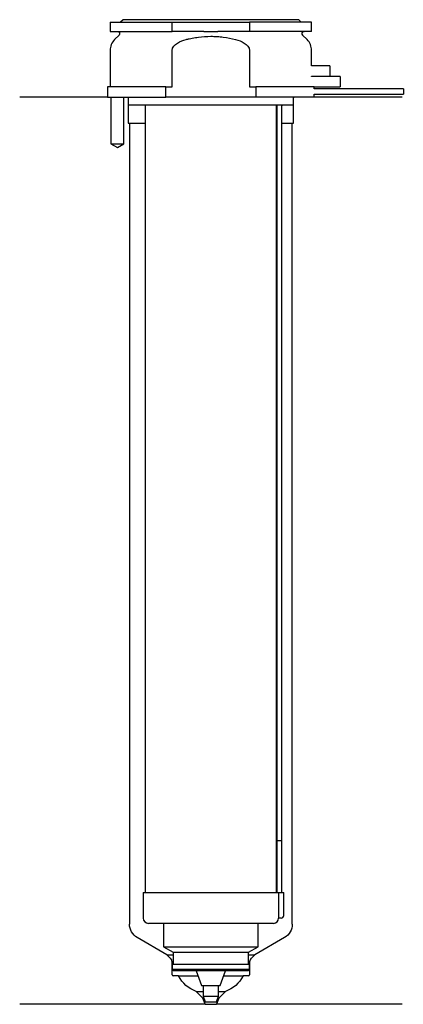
# Model space of a CAD drawing. Header units: inches. Extents: x 21 to 95, y 94 to 284.
import ezdxf

# ---------------------------------------------------------------- set-up
doc = ezdxf.new("R2010")
doc.units = ezdxf.units.IN
for name, color, linetype in [('201', 7, 'Continuous'), ('30', 7, 'Continuous'), ('32', 7, 'Continuous')]:
    doc.layers.add(name, color=color, linetype=linetype)

msp = doc.modelspace()

# ---------------------------------------------------------------- linework, layer by layer
at = {"layer": '201', "color": 113}
for p, q in [((37.53, 269.31), (20.53, 269.31)), ((38.18, 269.31), (38.18, 260.31)), ((40.68, 260.31), (40.68, 269.31)), ((41.43, 269.31), (41.53, 269.21)), ((41.53, 269.21), (41.53, 264.31)), ((73.53, 269.21), (73.63, 269.31)), ((73.53, 264.31), (73.53, 269.21)), ((94.53, 269.31), (77.53, 269.31)), ((41.53, 264.31), (41.78, 264.31)), ((41.78, 264.31), (41.78, 109.37)), ((41.78, 264.31), (44.83, 264.31)), ((70.23, 264.31), (70.28, 264.31)), ((71.28, 264.31), (73.28, 264.31)), ((73.28, 109.37), (73.28, 264.31)), ((73.28, 264.31), (73.53, 264.31)), ((38.18, 260.31), (39.43, 259.59)), ((39.43, 259.59), (40.68, 260.31)), ((49.02, 103.45), (43.28, 106.77)), ((71.78, 106.77), (66.03, 103.45)), ((49.73, 102.74), (49.02, 103.45)), ((49.02, 103.45), (50.22, 103.45)), ((64.83, 103.45), (66.03, 103.45)), ((66.03, 103.45), (65.32, 102.74)), ((50.02, 99.55), (50.02, 102.04)), ((65.03, 102.04), (65.03, 99.55)), ((51.28, 99.35), (50.22, 99.35)), ((51.28, 99.35), (55.03, 99.35)), ((60.02, 99.35), (63.78, 99.35)), ((64.83, 99.35), (63.78, 99.35)), ((55.99, 95.05), (54.69, 96.35)), ((54.69, 96.35), (56.03, 96.35)), ((59.03, 96.35), (60.36, 96.35)), ((60.36, 96.35), (59.06, 95.05)), ((56.43, 93.85), (20.53, 93.85)), ((56.43, 93.85), (55.99, 95.05)), ((55.99, 95.05), (56.16, 95.05)), ((56.43, 93.85), (58.63, 93.85)), ((59.06, 95.05), (58.63, 93.85)), ((94.53, 93.85), (58.63, 93.85)), ((58.89, 95.05), (59.06, 95.05))]:
    msp.add_line(p, q, dxfattribs=at)
at = {"layer": '201', "color": 113, "extrusion": (0, 0, -1)}
for centre, radius, start, end in [((-44.78, 109.37), 3, 300, 360), ((-70.28, 109.37), 3, 180, 240), ((-56.65, 102.02), 6, 289.0609, 333.5656), ((-58.4, 102.02), 6, 206.4344, 250.9391)]:
    msp.add_arc(centre, radius, start, end, dxfattribs=at)
at = {"layer": '201', "color": 113}
for centre, radius, start, end in [((49.02, 102.04), 1, 0, 45), ((66.03, 102.04), 1, 135, 180), ((50.22, 99.55), 0.2, 180, 270), ((64.83, 99.55), 0.2, -90, 0)]:
    msp.add_arc(centre, radius, start, end, dxfattribs=at)
at = {"layer": '30', "color": 113}
for p, q in [((38.03, 283.81), (38.03, 282.01)), ((38.03, 283.81), (50.03, 283.81)), ((40.53, 284.31), (40.03, 283.81)), ((74.53, 284.31), (40.53, 284.31)), ((50.03, 283.81), (65.03, 283.81)), ((50.03, 282.01), (50.03, 283.81)), ((77.03, 283.81), (65.03, 283.81)), ((65.03, 283.81), (65.03, 282.01)), ((75.03, 283.81), (74.53, 284.31)), ((77.03, 282.01), (77.03, 283.81)), ((38.03, 282.01), (50.03, 282.01)), ((56.18, 282.01), (50.03, 282.01)), ((65.03, 282.01), (58.87, 282.01)), ((77.03, 282.01), (65.03, 282.01)), ((39.76, 281.33), (38.9, 280.48)), ((76.15, 280.48), (75.29, 281.33)), ((38.03, 278.35), (38.03, 271.31)), ((50.03, 271.31), (50.03, 278.35)), ((65.03, 278.35), (65.03, 271.31)), ((77.03, 275.41), (77.03, 278.35)), ((77.03, 273.31), (77.03, 273.41)), ((48.81, 271.31), (37.53, 271.31)), ((37.53, 271.31), (37.53, 269.31)), ((48.81, 271.31), (50.03, 271.31)), ((48.81, 269.31), (48.81, 271.31)), ((65.03, 271.31), (66.24, 271.31)), ((66.24, 271.31), (66.24, 269.31)), ((77.53, 271.31), (66.24, 271.31)), ((77.53, 270.91), (77.53, 271.31)), ((94.78, 270.91), (77.53, 270.91)), ((94.78, 270.91), (94.78, 269.91)), ((37.53, 269.31), (48.81, 269.31)), ((38.18, 269.31), (38.18, 260.31)), ((40.68, 260.31), (40.68, 269.31)), ((41.53, 269.31), (41.53, 267.81)), ((66.24, 269.31), (48.81, 269.31)), ((77.53, 269.31), (66.24, 269.31)), ((73.53, 267.81), (73.53, 269.31)), ((77.53, 269.31), (77.53, 269.91)), ((77.53, 269.91), (94.78, 269.91)), ((73.53, 267.81), (41.53, 267.81)), ((44.83, 267.81), (44.83, 115.51)), ((70.23, 115.51), (70.23, 267.81)), ((70.28, 267.41), (70.28, 125.51)), ((71.28, 125.51), (71.28, 267.41)), ((38.18, 260.31), (40.68, 260.31)), ((70.28, 125.51), (71.28, 125.51)), ((70.28, 125.51), (70.28, 115.51)), ((70.28, 125.51), (71.28, 125.51)), ((71.28, 115.51), (71.28, 125.51)), ((44.43, 115.51), (70.6, 115.51)), ((44.43, 115.51), (44.43, 110.51)), ((70.6, 115.51), (70.6, 111.01)), ((70.6, 115.51), (71.63, 115.51)), ((71.63, 111.01), (71.63, 115.51)), ((71.13, 110.51), (70.62, 110.51)), ((69.63, 109.51), (45.43, 109.51)), ((48.38, 109.51), (48.38, 104.98)), ((66.68, 104.98), (66.68, 109.51)), ((48.38, 104.98), (66.68, 104.98)), ((48.38, 104.98), (50.22, 103.91)), ((64.83, 103.91), (66.68, 104.98)), ((50.22, 103.91), (50.22, 101.61)), ((50.22, 103.91), (64.83, 103.91)), ((64.83, 101.61), (64.83, 103.91)), ((50.02, 101.61), (65.03, 101.61)), ((50.02, 101.61), (50.02, 100.61)), ((65.03, 100.61), (65.03, 101.61)), ((50.02, 100.61), (50.32, 100.31)), ((65.03, 100.61), (50.02, 100.61)), ((64.73, 100.31), (50.32, 100.31)), ((54.67, 100.31), (55.73, 97.51)), ((59.33, 97.51), (60.38, 100.31)), ((64.73, 100.31), (65.03, 100.61)), ((55.73, 97.51), (59.33, 97.51)), ((56.03, 97.51), (56.03, 95.41)), ((59.03, 95.41), (59.03, 97.51)), ((56.03, 95.41), (59.03, 95.41)), ((56.03, 95.41), (56.43, 94.31)), ((58.63, 94.31), (59.03, 95.41)), ((56.43, 94.31), (58.63, 94.31))]:
    msp.add_line(p, q, dxfattribs=at)
at = {"layer": '30', "color": 113, "extrusion": (0, 0, -1)}
for centre, radius, start, end in [((-39.48, 281.61), 0.4, 90, 225), ((-75.58, 281.61), 0.4, -45, 90), ((-73.78, 267.41), 2.5, 0, 9.2081)]:
    msp.add_arc(centre, radius, start, end, dxfattribs=at)
at = {"layer": '30', "color": 113}
for centre, radius, start, end in [((41.03, 278.35), 3, 135, 180), ((74.03, 278.35), 3, 0, 45), ((73.78, 267.41), 3.5, 173.437, 180), ((45.43, 110.51), 1, 180, 270), ((69.63, 110.51), 1, -90, 0), ((71.13, 111.01), 0.5, -90, 0)]:
    msp.add_arc(centre, radius, start, end, dxfattribs=at)
for points, knots in [([(56.18, 282.01), (56.63, 282.01), (57.08, 282.01), (57.63, 282.01), (57.75, 282.01), (57.97, 282.01), (58.08, 282.01), (58.42, 282.01), (58.64, 282.01), (58.87, 282.01)], [0, 0, 0, 0, 0.5, 0.5, 0.625, 0.625, 0.75, 0.75, 1, 1, 1, 1]), ([(50.03, 278.35), (50.03, 278.97), (50.53, 279.48), (51.58, 280.12), (52.16, 280.32), (52.76, 280.48)], [0, 0, 0, 0, 0.5, 0.5, 1, 1, 1, 1]), ([(52.76, 280.48), (52.95, 280.53), (53.15, 280.57), (53.54, 280.66), (53.74, 280.7), (54.33, 280.82), (54.73, 280.89), (55.92, 281.04), (56.72, 281.1), (57.73, 281.1), (57.93, 281.09), (58.33, 281.08), (58.54, 281.07), (59.14, 281.03), (59.54, 280.99), (60.74, 280.83), (61.52, 280.67), (62.3, 280.48)], [0, 0, 0, 0, 0.0625, 0.0625, 0.125, 0.125, 0.25, 0.25, 0.5, 0.5, 0.5625, 0.5625, 0.625, 0.625, 0.75, 0.75, 1, 1, 1, 1]), ([(62.3, 280.48), (62.89, 280.32), (63.48, 280.12), (64.53, 279.48), (65.03, 278.97), (65.03, 278.35)], [0, 0, 0, 0, 0.5, 0.5, 1, 1, 1, 1]), ([(70.6, 111.01), (70.6, 110.96), (70.6, 110.9), (70.6, 110.8), (70.6, 110.75), (70.61, 110.66), (70.61, 110.62), (70.61, 110.56), (70.62, 110.54), (70.62, 110.53), (70.62, 110.52), (70.62, 110.51)], [0, 0, 0, 0, 0.208202, 0.208202, 0.416635, 0.416635, 0.625338, 0.625338, 0.835614, 0.835614, 1, 1, 1, 1])]:
    msp.add_open_spline(points, degree=3, knots=knots, dxfattribs=at)
at = {"layer": '32', "color": 113}
for p, q in [((80.53, 275.41), (77.03, 275.41)), ((80.53, 275.41), (80.53, 273.41)), ((77.03, 273.41), (80.53, 273.41)), ((82.53, 273.31), (77.03, 273.31)), ((82.53, 273.31), (82.53, 271.31)), ((77.53, 271.31), (82.53, 271.31))]:
    msp.add_line(p, q, dxfattribs=at)

doc.saveas('drawing.dxf')
